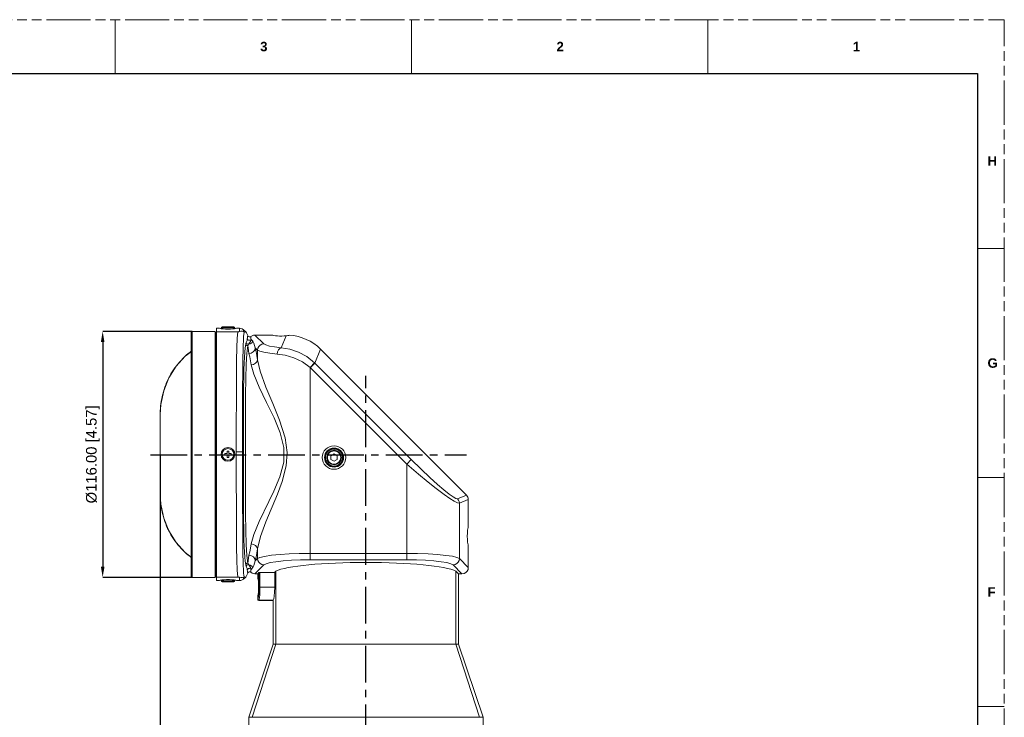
# Model space of a CAD drawing. Header units: millimetres. Extents: x 3925 to 5043, y -86 to 778.
# Tile 45 of 45: x 4578 to 5043, y 449 to 778. Entities that reach past the tile are written whole.
import ezdxf

# ---------------------------------------------------------------- set-up
doc = ezdxf.new("R2010")
doc.units = ezdxf.units.MM
doc.header["$LTSCALE"] = 46.255
doc.header["$PDMODE"] = 3
doc.header["$PDSIZE"] = 1
doc.linetypes.add('CENTER', pattern=[0.6, 0.375, -0.075, 0.075, -0.075])
doc.linetypes.add('PHANTOM', pattern=[0.8, 0.45, -0.05, 0.1, -0.05, 0.1, -0.05])
doc.layers.get('0').update_dxf_attribs({"linetype": 'CONTINUOUS'})
doc.layers.get('Defpoints').update_dxf_attribs({"linetype": 'CONTINUOUS'})
doc.layers.add('PJ-LENS-FUJIDXF_CONTINUOUS_LINE', color=7, linetype='CONTINUOUS')
doc.styles.add('SLDTEXTSTYLE0', font='arialbd.ttf', dxfattribs={"height": 5.5})
doc.styles.add('SLDTEXTSTYLE2', font='arial.ttf')
doc.dimstyles.new('SLDDIMSTYLE1', dxfattribs={"dimtxt": 5.650301, "dimasz": 4.572, "dimexe": 0, "dimexo": 0.0625, "dimgap": 1.412575, "dimtad": 0, "dimtih": 1, "dimtoh": 1, "dimlfac": 3.5, "dimrnd": 1e-09, "dimzin": 4, "dimdsep": 46, "dimtxsty": 'SLDTEXTSTYLE0', "dimsah": 1, "dimcen": 0.09, "dimadec": 0, "dimazin": 1, "dimtol": 1, "dimtp": 0.8, "dimtm": 0.8, "dimtfac": 1, "dimtdec": 1, "dimtofl": 0, "dimtmove": 0, "dimatfit": 3, "dimfxl": 1, "dimfrac": 2, "dimtolj": 1, "dimarcsym": 0})

# ---------------------------------------------------------------- blocks, each defined once
blk = doc.blocks.new('*D76')
at = {"color": 0, "linetype": 'Continuous', "lineweight": -2}
for p, q in [((4659.59, 630.62), (4617.46, 630.62)), ((4617.46, 625.62), (4617.46, 519.62)), ((4659.59, 514.62), (4617.46, 514.62))]:
    blk.add_line(p, q, dxfattribs=at)
at = {"color": 0, "linetype": 'Continuous'}
for points in [[(4616.63, 625.62), (4618.3, 625.62), (4617.46, 630.62)], [(4616.63, 519.62), (4618.3, 519.62), (4617.46, 514.62)]]:
    blk.add_solid(points, dxfattribs=at)
at = {"layer": 'Defpoints', "color": 0, "linetype": 'Continuous'}
for p in [(4659.66, 630.62), (4617.46, 514.62), (4659.66, 514.62)]:
    blk.add_point(p, dxfattribs=at)
at = {"color": 0, "linetype": 'Continuous', "lineweight": 0, "insert": (4612.85, 572.62), "char_height": 5, "attachment_point": 5, "rotation": 90, "style": 'SLDTEXTSTYLE2'}
blk.add_mtext('\\A1;%%c116.00 [4.57]', dxfattribs=at)
blk = doc.blocks.new('*D77')
at = {"color": 0, "linetype": 'Continuous', "lineweight": -2}
for p, q in [((4644.61, 572.34), (4644.62, 269.12)), ((4911.37, 299), (4911.38, 269.13)), ((4649.62, 269.12), (4906.38, 269.13))]:
    blk.add_line(p, q, dxfattribs=at)
at = {"color": 0, "linetype": 'Continuous'}
for points in [[(4649.62, 269.95), (4649.62, 268.29), (4644.62, 269.12)], [(4906.38, 269.96), (4906.38, 268.3), (4911.38, 269.13)]]:
    blk.add_solid(points, dxfattribs=at)
at = {"layer": 'Defpoints', "color": 0, "linetype": 'Continuous'}
for p in [(4644.61, 572.41), (4911.37, 299.06), (4911.38, 269.13)]:
    blk.add_point(p, dxfattribs=at)
at = {"color": 0, "linetype": 'Continuous', "lineweight": 0, "insert": (4778.16, 273.74), "char_height": 5, "attachment_point": 5, "rotation": 0.0018, "style": 'SLDTEXTSTYLE2'}
blk.add_mtext('\\A1;266.76 [10.50]', dxfattribs=at)
blk = doc.blocks.new('*D78')
at = {"color": 0, "linetype": 'Continuous', "lineweight": -2}
for p, q in [((4644.61, 572.34), (4644.61, 245.47)), ((4981.24, 325.55), (4981.24, 245.47)), ((4649.61, 245.47), (4976.24, 245.47))]:
    blk.add_line(p, q, dxfattribs=at)
at = {"color": 0, "linetype": 'Continuous'}
for points in [[(4649.61, 246.31), (4649.61, 244.64), (4644.61, 245.47)], [(4976.24, 246.31), (4976.24, 244.64), (4981.24, 245.47)]]:
    blk.add_solid(points, dxfattribs=at)
at = {"layer": 'Defpoints', "color": 0, "linetype": 'Continuous'}
for p in [(4644.61, 572.41), (4981.24, 325.61), (4981.24, 245.47)]:
    blk.add_point(p, dxfattribs=at)
at = {"color": 0, "linetype": 'Continuous', "lineweight": 0, "insert": (4813.09, 250.09), "char_height": 5, "attachment_point": 5, "style": 'SLDTEXTSTYLE2'}
blk.add_mtext('\\A1;336.63 [13.25]', dxfattribs=at)

msp = doc.modelspace()

# ---------------------------------------------------------------- linework, layer by layer
at = {"color": 7, "linetype": 'PHANTOM', "lineweight": 0}
for p in [(3924.911, 777.561), (5042.511, -86.039)]:
    msp.add_line(p, (5042.511, 777.561), dxfattribs=at)
at = {"color": 7, "linetype": 'Continuous', "lineweight": 0}
for p, q in [((4623.411, 777.561), (4623.411, 752.161)), ((4763.111, 777.561), (4763.111, 752.161)), ((4902.811, 777.561), (4902.811, 752.161)), ((5029.811, 752.161), (5029.811, 707.711)), ((5029.811, 669.611), (5042.511, 669.611)), ((5029.811, 561.661), (5042.511, 561.661)), ((5029.811, 453.711), (5042.511, 453.711))]:
    msp.add_line(p, q, dxfattribs=at)
at = {"color": 7, "linetype": 'Continuous', "lineweight": 30}
for p, q in [((3937.611, 752.161), (5029.811, 752.161)), ((5029.811, 752.161), (5029.811, -60.639))]:
    msp.add_line(p, q, dxfattribs=at)
at = {"color": 4, "linetype": 'CENTER'}
for p, q in [((4741.591, 298.552), (4741.529, 609.585)), ((4639.941, 572.405), (4788.957, 572.467))]:
    msp.add_line(p, q, dxfattribs=at)
at = {"layer": 'PJ-LENS-FUJIDXF_CONTINUOUS_LINE', "color": 7, "linetype": 'Continuous', "lineweight": 0}
for p, q in [((4672.542, 632.131), (4671.085, 632.131)), ((4672.8, 631.986), (4672.542, 632.132)), ((4673.285, 631.881), (4673.285, 632.228)), ((4676.518, 632.228), (4673.285, 632.228)), ((4679.284, 632.728), (4673.786, 632.728)), ((4675.357, 631.693), (4674.27, 631.758)), ((4676.535, 631.671), (4675.357, 631.693)), ((4676.535, 632.228), (4679.785, 632.228)), ((4677.702, 631.693), (4676.535, 631.671)), ((4678.79, 631.757), (4677.702, 631.693)), ((4679.681, 631.859), (4678.79, 631.757)), ((4680.271, 631.987), (4679.681, 631.859)), ((4679.785, 631.882), (4679.785, 632.228)), ((4680.528, 632.132), (4680.271, 631.987)), ((4680.528, 632.132), (4681.916, 632.132)), ((4681.916, 630.536), (4681.916, 632.132)), ((4681.916, 632.132), (4682.626, 632.045)), ((4682.631, 632.044), (4683.285, 631.798)), ((4683.285, 631.798), (4683.881, 631.393)), ((4683.881, 630.514), (4683.881, 631.393)), ((4683.881, 631.393), (4684.971, 630.44)), ((4659.657, 630.618), (4659.157, 630.118)), ((4659.157, 630.118), (4659.157, 515.118)), ((4659.657, 514.618), (4659.657, 630.618)), ((4659.657, 630.618), (4670.479, 630.618)), ((4670.479, 514.618), (4670.479, 630.618)), ((4670.995, 630.307), (4670.935, 629.109)), ((4670.935, 629.108), (4670.935, 516.126)), ((4670.994, 630.309), (4670.995, 630.309)), ((4671.067, 630.975), (4671.084, 630.44)), ((4671.084, 514.795), (4671.084, 630.44)), ((4681.167, 630.44), (4671.084, 630.44)), ((4684.34, 630.44), (4684.971, 630.44)), ((4684.971, 630.44), (4685.275, 629.872)), ((4685.275, 629.872), (4685.558, 629.264)), ((4685.558, 629.264), (4685.824, 628.619)), ((4685.824, 628.619), (4686.091, 628.233)), ((4686.091, 628.232), (4686.497, 628.015)), ((4686.503, 628.012), (4686.962, 628.007)), ((4686.965, 628.007), (4687.372, 628.209)), ((4687.372, 628.209), (4687.947, 628.58)), ((4687.399, 626.827), (4688.303, 625.922)), ((4687.947, 628.58), (4688.584, 628.808)), ((4688.584, 628.808), (4689.268, 628.886)), ((4693.454, 624.701), (4689.268, 628.886)), ((4689.268, 628.886), (4697.532, 628.886)), ((4703.9, 628.522), (4701.578, 622.917)), ((4670.557, 622.618), (4670.557, 522.618)), ((4670.935, 622.618), (4670.557, 622.618)), ((4689.403, 622.796), (4690.477, 621.722)), ((4717.477, 615.641), (4720.194, 622.2)), ((4788.957, 553.437), (4720.194, 622.2)), ((4652.063, 614.134), (4656.383, 618.91)), ((4656.383, 618.91), (4659.157, 621.044)), ((4690.477, 617.196), (4690.477, 621.722)), ((4699.709, 619.939), (4696.228, 620.304)), ((4648.654, 608.667), (4652.063, 614.134)), ((4715.291, 613.616), (4717.384, 615.734)), ((4715.291, 522.908), (4715.291, 613.616)), ((4715.291, 613.616), (4760.829, 568.078)), ((4715.371, 613.536), (4717.477, 615.641)), ((4717.477, 615.641), (4717.384, 615.734)), ((4717.477, 615.641), (4762.934, 570.184)), ((4646.23, 602.624), (4648.654, 608.667)), ((4683.451, 603.374), (4683.498, 611.527)), ((4644.874, 596.081), (4646.23, 602.624)), ((4683.411, 589.317), (4683.451, 603.374)), ((4683.885, 602.698), (4683.779, 586.445)), ((4644.607, 591.416), (4644.874, 596.081)), ((4644.607, 591.416), (4644.607, 553.82)), ((4683.398, 569.081), (4683.411, 589.317)), ((4683.779, 586.445), (4683.809, 552.514)), ((4680.431, 563.797), (4680.433, 583.538)), ((4675.035, 572.217), (4675.035, 573.017)), ((4675.035, 573.017), (4676.135, 573.017)), ((4676.135, 572.217), (4675.035, 572.217)), ((4676.135, 573.017), (4676.135, 574.117)), ((4676.135, 574.117), (4676.935, 574.117)), ((4676.135, 571.117), (4676.135, 572.217)), ((4676.935, 571.117), (4676.135, 571.117)), ((4676.935, 574.117), (4676.935, 573.017)), ((4676.935, 573.017), (4678.035, 573.017)), ((4676.935, 572.217), (4676.935, 571.117)), ((4678.035, 572.217), (4676.935, 572.217)), ((4678.035, 573.017), (4678.035, 572.217)), ((4684.759, 562.811), (4684.748, 573.07)), ((4726.525, 572.85), (4725.025, 571.984)), ((4725.025, 570.252), (4725.025, 571.984)), ((4728.025, 571.984), (4726.525, 572.85)), ((4728.025, 571.984), (4728.025, 570.252)), ((4683.422, 550.713), (4683.398, 569.081)), ((4725.025, 570.252), (4726.525, 569.386)), ((4726.525, 569.386), (4728.025, 570.252)), ((4760.829, 568.078), (4762.934, 570.184)), ((4760.829, 522.908), (4760.829, 568.078)), ((4680.472, 544.746), (4680.431, 563.797)), ((4644.874, 549.155), (4644.607, 553.82)), ((4683.809, 552.514), (4683.875, 543.74)), ((4788.957, 553.437), (4784.77, 551.702)), ((4646.23, 542.613), (4644.874, 549.155)), ((4683.468, 538.298), (4683.422, 550.713)), ((4695.763, 550.375), (4691.205, 541.001)), ((4785.643, 549.597), (4789.829, 551.331)), ((4785.643, 549.597), (4785.643, 523.514)), ((4789.829, 551.331), (4789.829, 538.05)), ((4683.875, 543.74), (4683.99, 535.913)), ((4648.654, 536.569), (4646.23, 542.613)), ((4652.063, 531.102), (4648.654, 536.569)), ((4683.52, 531.109), (4683.468, 538.298)), ((4656.383, 526.326), (4652.063, 531.102)), ((4683.598, 525.029), (4683.52, 531.109)), ((4789.829, 530.066), (4789.829, 519.327)), ((4659.157, 524.192), (4656.383, 526.326)), ((4690.477, 528.038), (4690.477, 523.514)), ((4715.291, 525.886), (4760.829, 525.886)), ((4670.935, 522.618), (4670.557, 522.618)), ((4689.268, 516.35), (4693.455, 520.536)), ((4690.477, 523.514), (4689.404, 522.441)), ((4760.829, 522.908), (4715.291, 522.908)), ((4782.665, 520.536), (4786.851, 516.35)), ((4789.829, 519.327), (4785.643, 523.514)), ((4671.001, 514.791), (4670.935, 516.126)), ((4685.275, 515.363), (4684.971, 514.795)), ((4685.558, 515.971), (4685.275, 515.363)), ((4685.825, 516.616), (4685.558, 515.971)), ((4686.086, 516.998), (4685.825, 516.616)), ((4686.493, 517.221), (4686.089, 517)), ((4686.957, 517.23), (4686.497, 517.221)), ((4687.372, 517.026), (4686.961, 517.229)), ((4687.947, 516.656), (4687.372, 517.026)), ((4688.304, 519.313), (4687.399, 518.408)), ((4688.584, 516.428), (4687.947, 516.656)), ((4689.268, 516.35), (4688.584, 516.428)), ((4690.55, 516.35), (4689.268, 516.35)), ((4690.55, 516.35), (4691.062, 516.948)), ((4690.55, 514.09), (4690.55, 516.35)), ((4691.062, 516.948), (4698.564, 516.948)), ((4691.107, 509.948), (4691.107, 516.948)), ((4691.605, 509.948), (4691.605, 516.948)), ((4698.51, 517.002), (4699.126, 517.618)), ((4698.564, 516.948), (4698.564, 509.948)), ((4699.126, 483.192), (4699.126, 517.618)), ((4783.993, 483.192), (4783.993, 517.618)), ((4783.993, 517.618), (4785.261, 516.35)), ((4785.261, 516.35), (4785.261, 483.192)), ((4786.851, 516.35), (4785.261, 516.35)), ((4787.802, 516.504), (4786.851, 516.35)), ((4788.638, 516.941), (4787.802, 516.504)), ((4789.27, 517.585), (4788.638, 516.941)), ((4789.687, 518.412), (4789.27, 517.585)), ((4789.829, 519.327), (4789.687, 518.412)), ((4659.157, 515.118), (4659.657, 514.618)), ((4659.657, 514.618), (4670.479, 514.618)), ((4671.084, 514.795), (4671.067, 514.259)), ((4681.167, 514.795), (4671.084, 514.795)), ((4672.543, 513.103), (4671.085, 513.103)), ((4672.543, 513.103), (4672.846, 513.262)), ((4672.846, 513.262), (4673.564, 513.401)), ((4673.285, 513.347), (4673.285, 512.998)), ((4673.285, 512.998), (4676.535, 512.998)), ((4673.564, 513.401), (4674.608, 513.503)), ((4679.285, 512.498), (4673.785, 512.498)), ((4674.608, 513.503), (4675.869, 513.557)), ((4675.869, 513.557), (4677.202, 513.556)), ((4679.785, 512.998), (4676.552, 512.998)), ((4677.202, 513.556), (4678.462, 513.503)), ((4678.462, 513.503), (4679.507, 513.401)), ((4679.507, 513.401), (4680.225, 513.262)), ((4679.785, 513.347), (4679.785, 512.998)), ((4680.225, 513.262), (4680.527, 513.103)), ((4681.915, 513.103), (4680.527, 513.103)), ((4681.915, 513.103), (4681.915, 514.698)), ((4682.63, 513.19), (4681.915, 513.103)), ((4683.284, 513.436), (4682.63, 513.19)), ((4683.881, 513.842), (4683.287, 513.438)), ((4684.971, 514.795), (4683.881, 513.842)), ((4683.881, 513.842), (4683.881, 514.72)), ((4684.34, 514.795), (4684.971, 514.795)), ((4690.924, 508.712), (4690.867, 507.592)), ((4690.944, 509.948), (4690.924, 508.712)), ((4691.08, 508.288), (4691.002, 506.783)), ((4691.107, 509.948), (4691.08, 508.288)), ((4698.564, 509.948), (4691.107, 509.948)), ((4691.578, 508.138), (4691.498, 506.479)), ((4691.605, 509.948), (4691.578, 508.138)), ((4690.55, 504.452), (4690.534, 504.302)), ((4690.534, 504.302), (4690.571, 504.372)), ((4690.534, 504.302), (4690.601, 504.053)), ((4690.55, 505.806), (4690.55, 504.452)), ((4690.724, 504.77), (4690.55, 504.452)), ((4690.614, 504.208), (4690.55, 504.452)), ((4690.601, 504.053), (4690.789, 503.867)), ((4690.789, 503.867), (4691.035, 503.803)), ((4691.035, 503.803), (4697.858, 503.803)), ((4691.221, 504.299), (4691.051, 503.953)), ((4697.858, 503.953), (4691.051, 503.953)), ((4697.858, 483.192), (4697.858, 503.953)), ((4686.358, 448.66), (4697.858, 483.192)), ((4699.126, 483.192), (4687.968, 448.66)), ((4697.858, 483.192), (4785.261, 483.192)), ((4795.151, 448.66), (4783.993, 483.192)), ((4785.261, 483.192), (4796.761, 448.66)), ((4686.358, 418.127), (4686.358, 448.66)), ((4686.358, 448.66), (4796.761, 448.66)), ((4796.761, 448.66), (4796.761, 418.127))]:
    msp.add_line(p, q, dxfattribs=at)
for points in [[(4671.085, 632.131), (4671.067, 631.539), (4671.067, 630.975)], [(4674.27, 631.758), (4673.388, 631.859), (4672.8, 631.986)], [(4680.433, 583.538), (4680.477, 601.818), (4680.522, 609.897), (4680.589, 616.972), (4680.694, 622.86), (4680.865, 627.393), (4681.167, 630.44)], [(4681.167, 630.44), (4681.28, 630.442), (4681.398, 630.449), (4681.511, 630.46), (4681.618, 630.475), (4681.721, 630.492), (4681.82, 630.513), (4681.916, 630.536)], [(4681.915, 630.536), (4682.67, 630.657), (4683.313, 630.642), (4683.881, 630.514)], [(4683.498, 611.527), (4683.571, 618.487), (4683.623, 621.468), (4683.688, 624.065), (4683.774, 626.296), (4683.89, 628.105), (4684.06, 629.513), (4684.34, 630.44)], [(4683.881, 630.514), (4684.057, 630.464), (4684.199, 630.445), (4684.34, 630.44)], [(4685.617, 627.046), (4685.514, 626.345), (4685.34, 625.754), (4685.104, 625.28)], [(4685.617, 627.046), (4685.675, 627.625), (4685.742, 628.127), (4685.824, 628.619)], [(4685.617, 627.046), (4685.855, 626.688), (4686.245, 626.457), (4686.686, 626.413), (4687.087, 626.543), (4687.399, 626.827)], [(4686.2, 624.563), (4686.726, 625.149), (4687.115, 625.888), (4687.399, 626.827)], [(4687.399, 626.827), (4687.383, 627.321), (4687.375, 627.779), (4687.372, 628.209)], [(4703.9, 628.522), (4704.722, 628.609), (4705.277, 628.711), (4705.517, 628.839)], [(4684.932, 624.596), (4684.639, 622.811), (4684.43, 620.778), (4684.275, 618.43), (4684.157, 615.686), (4684.062, 612.681), (4683.992, 609.459), (4683.885, 602.698)], [(4684.748, 573.07), (4684.758, 582.3), (4684.794, 591.72), (4684.858, 600.506), (4684.965, 608.345), (4685.135, 615.018), (4685.416, 620.258), (4685.892, 623.88)], [(4685.104, 625.28), (4685.044, 625.06), (4684.987, 624.831), (4684.932, 624.596)], [(4685.892, 623.88), (4685.48, 623.973), (4685.138, 624.224), (4684.932, 624.596)], [(4686.2, 624.563), (4685.87, 624.575), (4685.563, 624.697), (4685.291, 624.927), (4685.104, 625.28)], [(4686.2, 624.563), (4686.086, 624.344), (4685.988, 624.118), (4685.892, 623.88)], [(4686.426, 620.131), (4686.146, 621.552), (4686.001, 622.751), (4685.892, 623.88)], [(4688.303, 625.922), (4687.741, 625.276), (4687.021, 624.811), (4686.2, 624.563)], [(4686.426, 620.131), (4687.516, 620.37), (4688.445, 620.936), (4689.117, 621.783), (4689.403, 622.796)], [(4689.403, 622.796), (4688.994, 623.958), (4688.654, 625.009), (4688.303, 625.922)], [(4690.477, 617.196), (4690.133, 619.241), (4689.775, 621.11), (4689.403, 622.796)], [(4690.477, 621.722), (4690.634, 622.635), (4691.062, 623.459), (4691.718, 624.115), (4692.542, 624.543), (4693.454, 624.7)], [(4701.578, 622.917), (4698.515, 623.282), (4696.083, 623.712), (4694.375, 624.191), (4693.454, 624.701)], [(4701.579, 622.916), (4700.899, 622.612), (4700.315, 621.951), (4699.899, 621.02), (4699.709, 619.939)], [(4701.578, 622.917), (4705.734, 622.224), (4709.823, 620.831), (4713.651, 618.755), (4717.384, 615.734)], [(4659.157, 621.223), (4658.636, 620.827), (4657.746, 620.107), (4656.879, 619.359), (4656.036, 618.584), (4655.218, 617.783), (4654.426, 616.957), (4653.661, 616.105), (4652.923, 615.23), (4652.213, 614.332), (4651.532, 613.412), (4650.881, 612.47), (4650.259, 611.509), (4649.667, 610.529), (4649.107, 609.531), (4648.578, 608.516), (4648.08, 607.485), (4647.615, 606.439), (4647.182, 605.379), (4646.783, 604.306), (4646.416, 603.221), (4646.083, 602.126), (4645.784, 601.021), (4645.519, 599.907), (4645.288, 598.786), (4645.091, 597.658), (4644.928, 596.525), (4644.799, 595.388), (4644.703, 594.247), (4644.641, 593.104), (4644.61, 591.96), (4644.607, 591.416)], [(4686.426, 620.131), (4686.798, 618.534), (4687.156, 616.764), (4687.499, 614.829)], [(4696.228, 620.304), (4693.467, 620.734), (4691.527, 621.212), (4690.477, 621.722)], [(4699.709, 619.939), (4703.525, 619.363), (4707.56, 618.171), (4711.62, 616.24), (4715.291, 613.616)], [(4687.499, 614.829), (4688.578, 615.053), (4689.501, 615.559), (4690.176, 616.307), (4690.477, 617.196)], [(4687.499, 614.829), (4688.67, 610.422), (4691.199, 604.247), (4694.68, 597.071), (4698.24, 589.792), (4701.148, 582.806), (4702.872, 575.867), (4702.807, 568.899), (4701.029, 562.092), (4698.16, 555.271), (4695.763, 550.375)], [(4690.477, 617.196), (4691.729, 611.846), (4694.452, 604.318), (4697.686, 596.552), (4700.853, 588.714), (4703.429, 580.499), (4704.38, 573.521), (4703.93, 567.222), (4702.027, 559.832), (4699.803, 553.815)], [(4680.427, 573.843), (4681.467, 573.839), (4682.369, 573.828), (4683.05, 573.81), (4683.398, 573.789)], [(4785.643, 549.597), (4784.776, 549.728), (4783.174, 550.521), (4781.055, 551.854), (4778.374, 553.737), (4774.717, 556.501), (4770.931, 559.514), (4766.378, 563.29), (4760.829, 568.078)], [(4784.77, 551.702), (4784.024, 551.827), (4782.684, 552.572), (4780.76, 553.94), (4778.307, 555.899), (4775.308, 558.472), (4771.735, 561.703), (4767.62, 565.586), (4762.934, 570.184)], [(4685.893, 521.352), (4685.418, 524.96), (4685.137, 530.167), (4684.966, 536.797), (4684.86, 544.602), (4684.794, 553.382), (4684.759, 562.811)], [(4644.928, 548.711), (4644.799, 549.848), (4644.703, 550.989), (4644.641, 552.132), (4644.61, 553.276), (4644.607, 553.82)], [(4699.803, 553.815), (4694.436, 540.876), (4691.878, 533.869), (4690.477, 528.038)], [(4646.416, 542.015), (4646.083, 543.11), (4645.784, 544.215), (4645.519, 545.329), (4645.288, 546.45), (4645.091, 547.578), (4644.928, 548.711)], [(4784.77, 551.702), (4785.24, 551.085), (4785.537, 550.371), (4785.643, 549.597)], [(4681.167, 514.795), (4680.858, 517.962), (4680.686, 522.704), (4680.581, 528.874), (4680.515, 536.289), (4680.472, 544.746)], [(4649.107, 535.705), (4648.578, 536.72), (4648.08, 537.751), (4647.615, 538.797), (4647.182, 539.857), (4646.783, 540.93), (4646.416, 542.015)], [(4691.205, 541.001), (4688.678, 534.838), (4687.499, 530.405)], [(4652.213, 530.904), (4651.532, 531.824), (4650.881, 532.766), (4650.259, 533.727), (4649.667, 534.707), (4649.107, 535.705)], [(4683.99, 535.913), (4684.067, 532.404), (4684.165, 529.259), (4684.291, 526.518), (4684.453, 524.175), (4684.662, 522.218), (4684.932, 520.637)], [(4656.879, 525.877), (4656.036, 526.652), (4655.218, 527.453), (4654.426, 528.279), (4653.661, 529.131), (4652.923, 530.006), (4652.213, 530.904)], [(4687.499, 530.405), (4687.156, 528.471), (4686.798, 526.702), (4686.426, 525.105)], [(4690.477, 528.038), (4690.195, 528.896), (4689.559, 529.63), (4688.618, 530.166), (4687.499, 530.405)], [(4659.157, 524.013), (4658.636, 524.409), (4657.746, 525.129), (4656.879, 525.877)], [(4684.34, 514.795), (4684.083, 515.595), (4683.921, 516.784), (4683.806, 518.328), (4683.72, 520.223), (4683.652, 522.458), (4683.598, 525.029)], [(4686.426, 525.105), (4686.146, 523.682), (4685.997, 522.429), (4685.893, 521.352)], [(4689.404, 522.441), (4689.137, 523.416), (4688.505, 524.247), (4687.558, 524.849), (4686.426, 525.105)], [(4690.477, 528.038), (4690.134, 525.995), (4689.775, 524.127), (4689.404, 522.441)], [(4690.477, 523.514), (4691.551, 524.031), (4693.715, 524.549)], [(4693.715, 524.549), (4697.04, 525.03), (4701.141, 525.412), (4705.403, 525.666), (4710.046, 525.826), (4715.291, 525.886)], [(4760.829, 525.886), (4765.953, 525.829), (4770.869, 525.659), (4775.353, 525.383), (4779.223, 525.014), (4782.313, 524.566), (4784.483, 524.059), (4785.643, 523.514)], [(4685.893, 521.352), (4685.48, 521.259), (4685.139, 521.008), (4684.932, 520.637)], [(4684.932, 520.637), (4684.987, 520.402), (4685.045, 520.174), (4685.104, 519.955)], [(4686.2, 520.672), (4685.739, 520.62), (4685.344, 520.367), (4685.104, 519.955)], [(4685.104, 519.955), (4685.34, 519.48), (4685.514, 518.889), (4685.617, 518.189)], [(4685.893, 521.352), (4685.988, 521.113), (4686.092, 520.887), (4686.2, 520.672)], [(4687.399, 518.408), (4687.108, 519.364), (4686.731, 520.079), (4686.2, 520.672)], [(4688.304, 519.313), (4687.741, 519.959), (4687.02, 520.424), (4686.2, 520.672)], [(4688.304, 519.313), (4688.655, 520.228), (4688.995, 521.279), (4689.404, 522.441)], [(4693.455, 520.536), (4692.546, 520.692), (4691.747, 521.1), (4691.089, 521.741), (4690.644, 522.571), (4690.477, 523.514)], [(4693.455, 520.536), (4694.48, 521.083), (4696.396, 521.591), (4699.115, 522.038), (4702.519, 522.407)], [(4702.519, 522.407), (4706.462, 522.681), (4710.78, 522.851), (4715.291, 522.908)], [(4760.829, 522.908), (4765.338, 522.851), (4769.657, 522.681), (4773.6, 522.407), (4777.004, 522.038), (4779.723, 521.591), (4781.639, 521.083), (4782.665, 520.536)], [(4785.643, 523.514), (4785.487, 522.605), (4785.079, 521.806), (4784.438, 521.148), (4783.608, 520.703), (4782.665, 520.536)], [(4687.399, 518.408), (4687.077, 518.698), (4686.64, 518.826), (4686.202, 518.762), (4685.847, 518.539), (4685.617, 518.189)], [(4685.825, 516.616), (4685.746, 517.088), (4685.68, 517.573), (4685.617, 518.189)], [(4687.372, 517.026), (4687.375, 517.456), (4687.384, 517.914), (4687.399, 518.408)], [(4671.067, 514.259), (4671.067, 513.695), (4671.085, 513.103)], [(4681.915, 514.698), (4681.82, 514.722), (4681.721, 514.742), (4681.618, 514.76), (4681.511, 514.775), (4681.398, 514.786), (4681.28, 514.793), (4681.167, 514.795)], [(4681.915, 514.698), (4682.67, 514.578), (4683.313, 514.593), (4683.881, 514.72)], [(4683.881, 514.72), (4684.056, 514.77), (4684.203, 514.79), (4684.34, 514.795)], [(4690.867, 507.592), (4690.778, 506.685), (4690.663, 506.07), (4690.534, 505.806)], [(4691.002, 506.783), (4690.88, 505.572), (4690.724, 504.77)], [(4691.498, 506.479), (4691.37, 505.122), (4691.221, 504.299)], [(4691.051, 503.953), (4690.801, 504.02), (4690.614, 504.208)]]:
    msp.add_lwpolyline(points, dxfattribs=at)
for centre, radius in [((4726.525, 571.118), 5.543), ((4726.525, 571.118), 4.491), ((4676.535, 572.617), 2.75), ((4726.525, 571.118), 4.322), ((4726.525, 571.118), 4.023), ((4726.525, 571.118), 3.45), ((4726.525, 571.118), 3.15)]:
    msp.add_circle(centre, radius, dxfattribs=at)
for centre, radius, start, end in [((4673.785, 632.228), 0.5, 90, 180), ((4679.285, 632.228), 0.5, 0, 90), ((4676.535, 572.617), 3.25, 90, 269.69944), ((4676.535, 572.617), 3.25, 270, 89.69944), ((4673.785, 512.998), 0.5, 180, 270), ((4679.285, 512.998), 0.5, 270, 0)]:
    msp.add_arc(centre, radius, start, end, dxfattribs=at)
for centre, major_axis, ratio, start_param, end_param in [((4701.524, 628.917), (4, 0), 0.1227846, -3.0790519, -0.9347977), ((4703.909, 605.714), (8.879, 21.436), 0.9912839, -0.3896136, 0.3259299), ((4786.807, 551.312), (2.796, 1.158), 0.9912839, -0.3896136, 0.3896136), ((4789.86, 534.058), (0, 4), 0.1227846, 0.0625408, 3.0790519), ((4741.56, 516.319), (43.732, 0), 0.1227846, 0.2443461, 2.8972466), ((4690.524, 509.948), (0, 4.15), 0.1051042, -3.0813152, -0.0602775), ((4697.827, 509.948), (0, 6), 0.1227846, -3.0999139, -1.5707963)]:
    msp.add_ellipse(centre, major_axis=major_axis, ratio=ratio, start_param=start_param, end_param=end_param, dxfattribs=at)

# ---------------------------------------------------------------- texts
at = {"color": 7, "linetype": 'Continuous', "lineweight": 0, "char_height": 4.445, "attachment_point": 1, "style": 'SLDTEXTSTYLE0'}
for s, insert in [('3', (4691.706, 767.133)), ('2', (4831.406, 767.133)), ('1', (4971.106, 767.133)), ('H', (5034.606, 713.158)), ('G', (5034.606, 617.908)), ('F', (5034.606, 509.958))]:
    msp.add_mtext(s, dxfattribs=dict(at, insert=insert))

# ---------------------------------------------------------------- dimensions: what is measured, and where the dimension line sits
at = {"color": 2, "linetype": 'Continuous', "lineweight": 0}
dim = msp.add_linear_dim(base=(4617.462, 514.618), p1=(4659.657, 630.618), p2=(4659.657, 514.618), angle=90, text='%%c<>[]', dimstyle='SLDDIMSTYLE1', override={"dimtxt": 5, "dimasz": 5, "dimtad": 1, "dimtih": 0, "dimlfac": 1, "dimtxsty": 'SLDTEXTSTYLE2', "dimtol": 0, "dimtp": 0.6, "dimtm": 0.6}, dxfattribs=at)
dim.commit()
dim.dimension.update_dxf_attribs({"geometry": '*D76', "text_midpoint": (4612.845, 572.618)})
dim = msp.add_linear_dim(base=(4911.375, 269.129), p1=(4644.607, 572.407), p2=(4911.374, 299.063), angle=0.00175, dimstyle='SLDDIMSTYLE1', override={"dimtxt": 5, "dimasz": 5, "dimtad": 1, "dimtih": 0, "dimlfac": 1, "dimtxsty": 'SLDTEXTSTYLE2', "dimtol": 0, "dimtp": 0.6, "dimtm": 0.6}, dxfattribs=at)
dim.commit()
dim.dimension.update_dxf_attribs({"geometry": '*D77', "text_midpoint": (4778.162, 269.125), "dimtype": 160})
dim = msp.add_linear_dim(base=(4981.238, 245.474), p1=(4644.607, 572.407), p2=(4981.238, 325.608), dimstyle='SLDDIMSTYLE1', override={"dimtxt": 5, "dimasz": 5, "dimtad": 1, "dimtih": 0, "dimlfac": 1, "dimtxsty": 'SLDTEXTSTYLE2', "dimtol": 0, "dimtp": 0.6, "dimtm": 0.6}, dxfattribs=at)
dim.commit()
dim.dimension.update_dxf_attribs({"geometry": '*D78', "text_midpoint": (4813.09, 245.474), "dimtype": 160})

doc.saveas('drawing.dxf')
